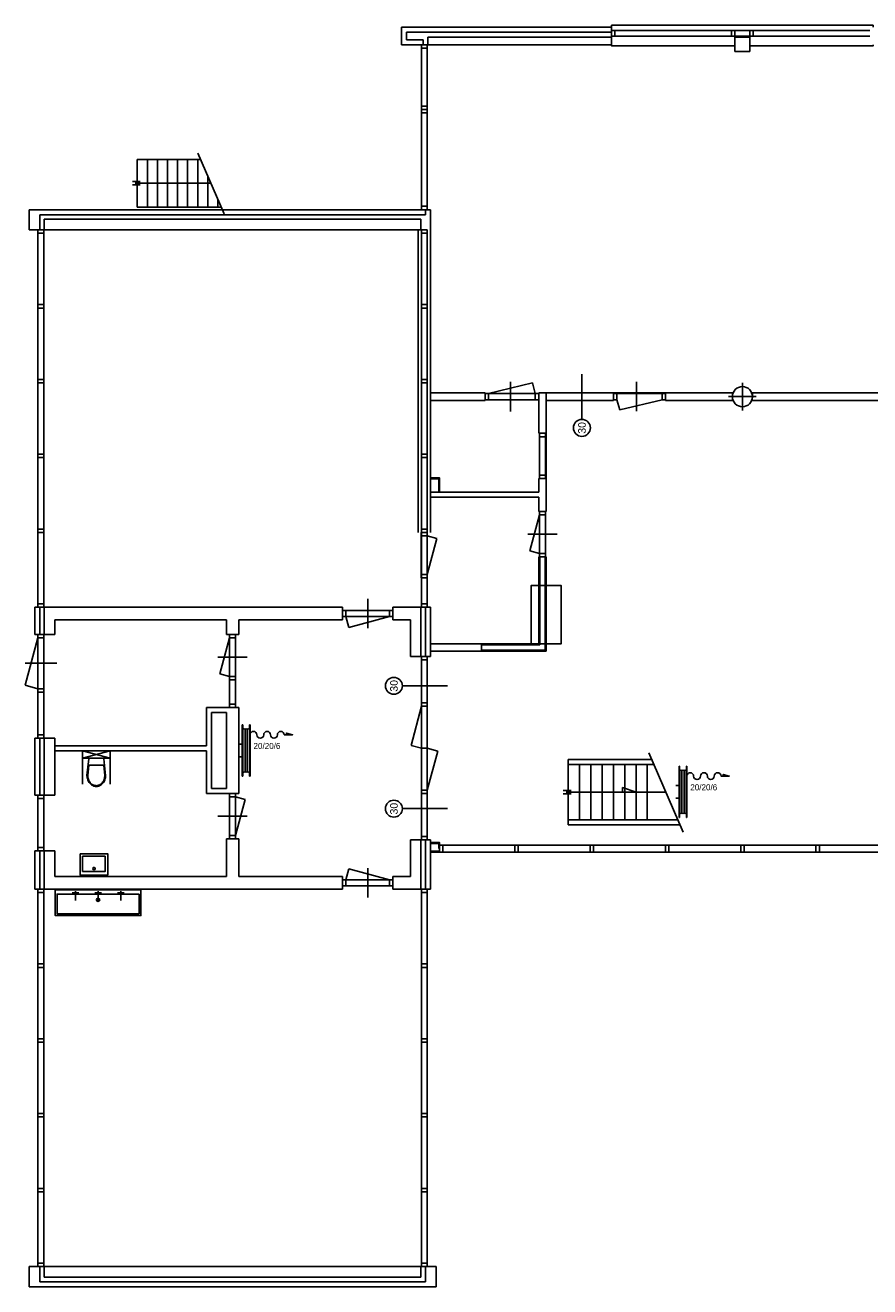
# Model space of a CAD drawing. Header units: millimetres. Extents: x -15079 to 13360, y 287811 to 314002.
# Tile 1 of 2: x -15079 to 1713, y 288937 to 314002. Entities that reach past the tile are written whole.
import ezdxf
from ezdxf.enums import TextEntityAlignment as Align
from ezdxf.lldxf.tags import DXFTag

# ---------------------------------------------------------------- set-up
doc = ezdxf.new("R2010")
doc.units = ezdxf.units.MM
doc.header["$LTSCALE"] = 100
doc.layers.get('0').update_dxf_attribs({"color": 8})
for name, color, linetype in [('AL21----_BUITENWAND', 8, 'Continuous'), ('AL22----_BINNENWAND', 8, 'Continuous'), ('AL24----_TRAPPEN', 8, 'Continuous'), ('AL28----_KONSTRUKTIE', 8, 'Continuous'), ('AL31----_BUITENKOZ', 8, 'Continuous'), ('AL32----_BINNENKOZ', 8, 'Continuous'), ('AL42----_BINNENW-AFW', 8, 'Continuous'), ('AL65----_BEVEILIGING', 8, 'Continuous'), ('AL73----_INRKEUKEN', 8, 'Continuous'), ('AL74----_INRSANITAIR', 8, 'Continuous')]:
    doc.layers.add(name, color=color, linetype=linetype)
doc.styles.add('B-01', font='b-gbp')
doc.styles.add('SWISS', font='txt', dxfattribs={"height": 250})
tags = doc.linetypes.add('B0701', pattern=[2.34375, 1.5625, -0.78125]).pattern_tags.tags
tags[6:7] = [DXFTag(74, 4), DXFTag(75, 0), DXFTag(340, '0'), DXFTag(46, 1.0), DXFTag(50, 0.0), DXFTag(44, 0.0), DXFTag(45, 0.0)]
tags[4:5] = [DXFTag(74, 4), DXFTag(75, 0), DXFTag(340, '0'), DXFTag(46, 1.0), DXFTag(50, 0.0), DXFTag(44, 0.0), DXFTag(45, 0.0)]
tags = doc.linetypes.add('HIDDEN', pattern=[0.375, 0.25, -0.125]).pattern_tags.tags
tags[6:7] = [DXFTag(74, 4), DXFTag(75, 0), DXFTag(340, '0'), DXFTag(46, 1.0), DXFTag(50, 0.0), DXFTag(44, 0.0), DXFTag(45, 0.0)]
tags[4:5] = [DXFTag(74, 4), DXFTag(75, 0), DXFTag(340, '0'), DXFTag(46, 1.0), DXFTag(50, 0.0), DXFTag(44, 0.0), DXFTag(45, 0.0)]
tags = doc.linetypes.add('SMALL', pattern=[0.19, 0.125, -0.065]).pattern_tags.tags
tags[6:7] = [DXFTag(74, 4), DXFTag(75, 0), DXFTag(340, '0'), DXFTag(46, 1.0), DXFTag(50, 0.0), DXFTag(44, 0.0), DXFTag(45, 0.0)]
tags[4:5] = [DXFTag(74, 4), DXFTag(75, 0), DXFTag(340, '0'), DXFTag(46, 1.0), DXFTag(50, 0.0), DXFTag(44, 0.0), DXFTag(45, 0.0)]

# ---------------------------------------------------------------- blocks, each defined once
blk = doc.blocks.new('AH74WT55')
for points in [[(-275, -424), (-275, 0), (275, 0), (275, -424)], [(225, -374), (-225, -374), (-225, -72), (225, -72)]]:
    blk.add_lwpolyline(points, close=True)
blk.add_circle((2, -130), 24.3)
blk = doc.blocks.new('AH65BRSL')
for p, q in [((-300, -45), (300, -45)), ((-300, -50), (-300, -45)), ((-300, -50), (300, -50)), ((-300, -130), (300, -130)), ((-300, -130), (-300, -135)), ((-300, -135), (300, -135)), ((-240, -52.5), (240, -52.5)), ((-240, -77.5), (240, -77.5)), ((-240, -102.5), (240, -102.5)), ((-240, -127.5), (240, -127.5)), ((-75, -40), (-75, -5)), ((75, -40), (75, -5)), ((300, -50), (300, -45)), ((300, -130), (300, -135))]:
    blk.add_line(p, q)
for centre, start, end in [((-240, -65), 90, 270), ((-240, -90), 90, 270), ((-240, -115), 90, 270), ((240, -65), 270, 90), ((240, -90), 270, 90), ((240, -115), 270, 90)]:
    blk.add_arc(centre, 12.5, start, end)
blk = doc.blocks.new('kraan')
at = {"layer": 'AL74----_INRSANITAIR'}
for p, q in [((0, 0), (-188, 0)), ((-36, 68), (-36, -67))]:
    blk.add_line(p, q, dxfattribs=at)
blk = doc.blocks.new('AH74WC2')
at = {"linetype": 'SMALL'}
for p, q in [((-275, 150), (275, 150)), ((275, 0), (-275, 150)), ((-275, 0), (275, 150)), ((-275, 0), (275, 0))]:
    blk.add_line(p, q, dxfattribs=at)
at = {"linetype": 'HIDDEN'}
for p, q in [((-275, 150), (-275, 0)), ((275, 150), (275, 0))]:
    blk.add_line(p, q, dxfattribs=at)
for p, q in [((-150, -10), (-185, -340)), ((-149, -140), (-170, -342)), ((-149, -140), (149, -140)), ((170, -342), (149, -140)), ((185, -340), (150, -10))]:
    blk.add_line(p, q)
blk.add_lwpolyline([(185, -340, -0.08399), (170, -426, -0.091257), (131, -496, -0.103849), (69, -544, -0.114925), (0, -560, -0.114925), (-69, -544, -0.103849), (-131, -496, -0.091257), (-170, -426, -0.08399), (-185, -340, -0.08399)], format="xyb")
for centre, radius, start, end in [((76, -340), 246, 180, 199.204), ((39, -353), 207, 199.204, 220.0608), ((15, -373), 176, 220.0608, 243.7761), ((-15, -373), 176, 296.2239, 319.9392), ((-39, -353), 207, 319.9392, 340.796), ((-76, -340), 246, 340.796, 0), ((0, -404), 141, 243.7761, 270), ((0, -404), 141, 270, 296.2239)]:
    blk.add_arc(centre, radius, start, end)

msp = doc.modelspace()

# ---------------------------------------------------------------- linework, layer by layer
at = {"linetype": 'Continuous', "ltscale": 3}
msp.add_line((-4720, 304994), (-4720, 305894), dxfattribs=at)
at = {"linetype": 'Continuous'}
for p, q in [((-13941, 299437), (-13941, 298925)), ((-13391, 299437), (-13391, 298925))]:
    msp.add_line(p, q, dxfattribs=at)
at = {"layer": 'AL21----_BUITENWAND'}
for p, q in [((-7599, 313962), (-7599, 313612)), ((-7599, 313962), (-3420, 313962)), ((-7499, 313862), (-7499, 313712)), ((-7499, 313862), (-3420, 313862)), ((-3420, 313962), (-3420, 313862)), ((-7164, 313612), (-7599, 313612)), ((-7164, 313712), (-7499, 313712)), ((-7164, 313712), (-7164, 313612)), ((-15000, 309937), (-15000, 310337)), ((-15000, 310337), (-7120, 310337)), ((-7120, 310337), (-7120, 310237)), ((-14790, 310237), (-7120, 310237)), ((-14790, 309937), (-14790, 310237)), ((-14790, 310237), (-7120, 310237)), ((-14790, 309937), (-15000, 309937)), ((-14890, 302437), (-14790, 302437)), ((-14890, 301897), (-14890, 302437)), ((-14790, 301897), (-14790, 302437)), ((-7120, 301457), (-7120, 302437)), ((-7020, 302437), (-7120, 302437)), ((-7020, 301457), (-7020, 302437)), ((-14890, 301897), (-14790, 301897)), ((-7020, 301457), (-7120, 301457)), ((-14890, 299837), (-14890, 298707)), ((-14890, 299837), (-14790, 299837)), ((-14790, 299837), (-14790, 298707)), ((-14890, 298707), (-14790, 298707)), ((-7020, 297817), (-7120, 297817)), ((-7120, 297817), (-7120, 296837)), ((-7020, 297817), (-7020, 296837)), ((-14890, 297597), (-14890, 296837)), ((-14890, 297597), (-14790, 297597)), ((-14790, 297597), (-14790, 296837)), ((-14890, 296837), (-14790, 296837)), ((-7020, 296837), (-7120, 296837)), ((-15000, 289337), (-15000, 288937)), ((-14790, 289337), (-15000, 289337)), ((-14790, 289337), (-14790, 289037)), ((-7120, 289037), (-7120, 289337)), ((-6910, 289337), (-7120, 289337)), ((-6910, 288937), (-6910, 289337)), ((-14790, 289037), (-7120, 289037)), ((-15000, 288937), (-6910, 288937))]:
    msp.add_line(p, q, dxfattribs=at)
at = {"layer": 'AL22----_BINNENWAND'}
for p, q in [((-7074, 313612), (-7074, 313762)), ((-7074, 313762), (-3420, 313762)), ((-7074, 313612), (-3420, 313612)), ((-3420, 313762), (-3420, 313612)), ((-970, 313762), (-670, 313762)), ((-970, 313762), (-970, 313482)), ((-670, 313762), (-670, 313482)), ((-970, 313482), (-670, 313482)), ((-7020, 310337), (-7085, 310337)), ((-7020, 303923), (-7020, 310337)), ((-14700, 310147), (-7210, 310147)), ((-14700, 309937), (-14700, 310147)), ((-7210, 309937), (-7210, 310147)), ((-14700, 309937), (-7210, 309937)), ((-7264, 303923), (-7264, 309937)), ((-7020, 306697), (-5934, 306697)), ((-7020, 306547), (-5934, 306547)), ((-4870, 305894), (-4870, 306547)), ((-4720, 305894), (-4720, 306697)), ((-1020, 306697), (-4720, 306697)), ((-1020, 306547), (-1020, 306697)), ((-620, 306597), (-620, 306697)), ((-620, 306697), (3080, 306697)), ((-620, 306547), (3080, 306547)), ((-4720, 305894), (-4870, 305894)), ((-4870, 304727), (-4870, 304994)), ((-4720, 304994), (-4870, 304994)), ((-4720, 304340), (-4720, 304994)), ((-7020, 304727), (-4870, 304727)), ((-7020, 304627), (-4870, 304627)), ((-4870, 304340), (-4870, 304627)), ((-4720, 304340), (-4870, 304340)), ((-4870, 303440), (-4870, 301712)), ((-4720, 303440), (-4870, 303440)), ((-4850, 303440), (-4850, 301692)), ((-4740, 303440), (-4740, 301582)), ((-4720, 303440), (-4720, 301562)), ((-14700, 302437), (-8770, 302437)), ((-14700, 301897), (-14700, 302437)), ((-8770, 302187), (-8770, 302437)), ((-7770, 302187), (-7770, 302437)), ((-7770, 302437), (-7210, 302437)), ((-7210, 301457), (-7210, 302437)), ((-14490, 302187), (-11080, 302187)), ((-14490, 301897), (-14490, 302187)), ((-11080, 302187), (-11080, 301897)), ((-10830, 302187), (-10830, 301897)), ((-10830, 302187), (-8770, 302187)), ((-7770, 302187), (-7420, 302187)), ((-7420, 301457), (-7420, 302187)), ((-14700, 301897), (-14490, 301897)), ((-11080, 301897), (-10830, 301897)), ((-7020, 301712), (-6005, 301712)), ((-7020, 301562), (-6005, 301562)), ((-6005, 301562), (-6005, 301712)), ((-4870, 301712), (-6005, 301712)), ((-4850, 301692), (-6005, 301692)), ((-4740, 301582), (-6005, 301582)), ((-4720, 301562), (-6005, 301562)), ((-7210, 301457), (-7420, 301457)), ((-11475, 300447), (-10830, 300447)), ((-11475, 300447), (-11475, 299687)), ((-11375, 300347), (-11375, 298837)), ((-11080, 300347), (-11375, 300347)), ((-11080, 300347), (-11080, 298837)), ((-10830, 300447), (-10830, 298737)), ((-14700, 299837), (-14700, 298707)), ((-14700, 299837), (-14490, 299837)), ((-14490, 299837), (-14490, 298707)), ((-14490, 299687), (-11475, 299687)), ((-14490, 299587), (-11475, 299587)), ((-11475, 299587), (-11475, 298737)), ((-11375, 298837), (-11080, 298837)), ((-14700, 298707), (-14490, 298707)), ((-11475, 298737), (-10830, 298737)), ((-11080, 297837), (-10830, 297837)), ((-11080, 297837), (-11080, 297087)), ((-10830, 297837), (-10830, 297087)), ((-7420, 297817), (-7420, 297087)), ((-7210, 297817), (-7420, 297817)), ((-7210, 297817), (-7210, 296837)), ((-14700, 297597), (-14700, 296837)), ((-14700, 297597), (-14490, 297597)), ((-14490, 297597), (-14490, 297087)), ((-14490, 297087), (-11080, 297087)), ((-10830, 297087), (-8770, 297087)), ((-8770, 296837), (-8770, 297087)), ((-7770, 296837), (-7770, 297087)), ((-7770, 297087), (-7420, 297087)), ((-14700, 296837), (-8770, 296837)), ((-7770, 296837), (-7210, 296837)), ((-14700, 289337), (-14700, 289127)), ((-14700, 289337), (-7210, 289337)), ((-7210, 289337), (-7210, 289127)), ((-14700, 289127), (-7210, 289127))]:
    msp.add_line(p, q, dxfattribs=at)
at = {"layer": 'AL24----_TRAPPEN'}
for p, q in [((-12850, 310387), (-12850, 311337)), ((-12850, 311337), (-11593, 311337)), ((-12650, 310387), (-12650, 311337)), ((-12450, 310387), (-12450, 311337)), ((-12250, 310387), (-12250, 311337)), ((-12050, 310387), (-12050, 311337)), ((-11850, 310387), (-11850, 311337)), ((-11650, 310387), (-11650, 311337)), ((-12790, 310894), (-12947, 310894)), ((-12790, 310829), (-12947, 310829)), ((-11450, 310387), (-11450, 311007)), ((-12850, 310387), (-11181, 310387)), ((-11250, 310387), (-11250, 310546)), ((-4285, 299412), (-2623, 299412)), ((-4285, 298112), (-4285, 299412)), ((-4285, 299312), (-2580, 299312)), ((-4060, 298212), (-4060, 299312)), ((-3835, 298212), (-3835, 299312)), ((-3610, 298212), (-3610, 299312)), ((-3385, 298212), (-3385, 299312)), ((-3160, 298212), (-3160, 299312)), ((-2935, 298212), (-2935, 299312)), ((-2710, 298212), (-2710, 299312)), ((-4225, 298794), (-4382, 298794)), ((-4225, 298729), (-4382, 298729)), ((-4285, 298212), (-2103, 298212)), ((-4285, 298112), (-2060, 298112))]:
    msp.add_line(p, q, dxfattribs=at)
at = {"layer": 'AL24----_TRAPPEN', "linetype": 'B0701'}
for p, q in [((-11123, 310253), (-11647, 311462)), ((-1999, 297971), (-2680, 299544))]:
    msp.add_line(p, q, dxfattribs=at)
at = {"layer": 'AL24----_TRAPPEN'}
for points in [[(-12890, 310862), (-11387, 310862)], [(-2935, 298762), (-3202, 298855), (-3202, 298762)], [(-4325, 298762), (-2341, 298762)]]:
    msp.add_lwpolyline(points, dxfattribs=at)
at = {"layer": 'AL28----_KONSTRUKTIE'}
for p, q in [((-820, 306347), (-820, 306897)), ((-1095, 306622), (-545, 306622))]:
    msp.add_line(p, q, dxfattribs=at)
msp.add_circle((-820, 306622), 200, dxfattribs=at)
at = {"layer": 'AL31----_BUITENKOZ'}
for p, q in [((-1037, 313897), (-3353, 313897)), ((-970, 313897), (-670, 313897)), ((-603, 313897), (1713, 313897)), ((-1037, 313783), (-3353, 313783)), ((-970, 313783), (-670, 313783)), ((-603, 313783), (1713, 313783)), ((-7199, 313545), (-7199, 312395)), ((-7085, 313545), (-7085, 312395)), ((-7199, 312261), (-7199, 310404)), ((-7085, 312261), (-7085, 310404)), ((-14825, 308450), (-14825, 309870)), ((-14711, 308450), (-14711, 309870)), ((-14825, 306963), (-14825, 308383)), ((-14711, 306963), (-14711, 308383)), ((-14825, 305477), (-14825, 306896)), ((-14711, 305477), (-14711, 306896)), ((-14825, 303990), (-14825, 305410)), ((-14711, 303990), (-14711, 305410)), ((-14825, 302504), (-14825, 303923)), ((-14711, 302504), (-14711, 303923)), ((-14825, 301830), (-15078, 300887)), ((-14825, 301830), (-14825, 300820)), ((-14711, 301830), (-14711, 300820)), ((-14447, 301325), (-15079, 301325)), ((-14825, 300820), (-15078, 300887)), ((-14825, 299904), (-14825, 300753)), ((-14711, 299904), (-14711, 300753)), ((-14825, 297664), (-14825, 298640)), ((-14711, 297664), (-14711, 298640)), ((-6840, 297642), (-6855, 297642)), ((-5344, 297712), (-6773, 297712)), ((-5344, 297572), (-6773, 297572)), ((-3847, 297712), (-5277, 297712)), ((-3847, 297572), (-5277, 297572)), ((-2350, 297712), (-3780, 297712)), ((-2350, 297572), (-3780, 297572)), ((-854, 297712), (-2283, 297712)), ((-854, 297572), (-2283, 297572)), ((643, 297712), (-787, 297712)), ((643, 297572), (-787, 297572)), ((2140, 297712), (710, 297712)), ((2140, 297572), (710, 297572)), ((-14825, 296770), (-14825, 295350)), ((-14711, 296770), (-14711, 295350)), ((-7199, 296770), (-7199, 295350)), ((-7085, 296770), (-7085, 295350)), ((-14825, 295283), (-14825, 293863)), ((-14711, 295283), (-14711, 293863)), ((-7199, 295283), (-7199, 293863)), ((-7085, 295283), (-7085, 293863)), ((-14825, 293796), (-14825, 292377)), ((-14711, 293796), (-14711, 292377)), ((-7199, 293796), (-7199, 292377)), ((-7085, 293796), (-7085, 292377)), ((-14825, 292310), (-14825, 290890)), ((-14711, 292310), (-14711, 290890)), ((-7199, 292310), (-7199, 290890)), ((-7085, 292310), (-7085, 290890)), ((-14825, 290823), (-14825, 289404)), ((-14711, 290823), (-14711, 289404)), ((-7199, 290823), (-7199, 289404)), ((-7085, 290823), (-7085, 289404))]:
    msp.add_line(p, q, dxfattribs=at)
for points in [[(1780, 313962), (1780, 314002), (-3420, 314002), (-3420, 313962)], [(-3420, 313612), (-3420, 313592), (-970, 313592)], [(-670, 313592), (1780, 313592), (1780, 313612)], [(-6840, 297642), (-6840, 297762), (-7020, 297762)], [(-6855, 297642), (-6855, 297747), (-7020, 297747)]]:
    msp.add_lwpolyline(points, dxfattribs=at)
for points in [[(-3420, 313897), (-3420, 313783), (-3353, 313783), (-3353, 313897)], [(-1037, 313897), (-1037, 313783), (-970, 313783), (-970, 313897)], [(-603, 313897), (-603, 313783), (-670, 313783), (-670, 313897)], [(-7085, 313545), (-7199, 313545), (-7199, 313612), (-7085, 313612)], [(-7085, 312395), (-7199, 312395), (-7199, 312328), (-7085, 312328)], [(-7085, 312261), (-7199, 312261), (-7199, 312328), (-7085, 312328)], [(-7085, 310337), (-7199, 310337), (-7199, 310404), (-7085, 310404)], [(-14825, 309937), (-14711, 309937), (-14711, 309870), (-14825, 309870)], [(-14825, 308450), (-14711, 308450), (-14711, 308383), (-14825, 308383)], [(-14825, 306963), (-14711, 306963), (-14711, 306896), (-14825, 306896)], [(-14825, 305477), (-14711, 305477), (-14711, 305410), (-14825, 305410)], [(-14825, 303990), (-14711, 303990), (-14711, 303923), (-14825, 303923)], [(-14825, 302504), (-14711, 302504), (-14711, 302437), (-14825, 302437)], [(-14825, 301830), (-14711, 301830), (-14711, 301897), (-14825, 301897)], [(-14825, 300820), (-14711, 300820), (-14711, 300753), (-14825, 300753)], [(-14825, 299904), (-14711, 299904), (-14711, 299837), (-14825, 299837)], [(-14825, 298640), (-14711, 298640), (-14711, 298707), (-14825, 298707)], [(-14825, 297664), (-14711, 297664), (-14711, 297597), (-14825, 297597)], [(-6840, 297572), (-7020, 297572), (-7020, 297590), (-6840, 297590)], [(-6840, 297712), (-6840, 297572), (-6773, 297572), (-6773, 297712)], [(-5344, 297712), (-5344, 297572), (-5277, 297572), (-5277, 297712)], [(-3847, 297712), (-3847, 297572), (-3780, 297572), (-3780, 297712)], [(-2350, 297712), (-2350, 297572), (-2283, 297572), (-2283, 297712)], [(-854, 297712), (-854, 297572), (-787, 297572), (-787, 297712)], [(643, 297712), (643, 297572), (710, 297572), (710, 297712)], [(-14825, 296770), (-14711, 296770), (-14711, 296837), (-14825, 296837)], [(-7085, 296770), (-7199, 296770), (-7199, 296837), (-7085, 296837)], [(-14825, 295283), (-14711, 295283), (-14711, 295350), (-14825, 295350)], [(-7085, 295283), (-7199, 295283), (-7199, 295350), (-7085, 295350)], [(-14825, 293796), (-14711, 293796), (-14711, 293863), (-14825, 293863)], [(-7085, 293796), (-7199, 293796), (-7199, 293863), (-7085, 293863)], [(-14825, 292310), (-14711, 292310), (-14711, 292377), (-14825, 292377)], [(-7085, 292310), (-7199, 292310), (-7199, 292377), (-7085, 292377)], [(-14825, 290823), (-14711, 290823), (-14711, 290890), (-14825, 290890)], [(-7085, 290823), (-7199, 290823), (-7199, 290890), (-7085, 290890)], [(-14825, 289337), (-14711, 289337), (-14711, 289404), (-14825, 289404)], [(-7085, 289337), (-7199, 289337), (-7199, 289404), (-7085, 289404)]]:
    msp.add_lwpolyline(points, close=True, dxfattribs=at)
at = {"layer": 'AL32----_BINNENKOZ'}
for p, q in [((-7199, 308450), (-7199, 309870)), ((-7085, 308450), (-7085, 309870)), ((-7199, 306963), (-7199, 308383)), ((-7085, 306963), (-7085, 308383)), ((-7199, 305477), (-7199, 306896)), ((-7085, 305477), (-7085, 306896)), ((-4995, 306898), (-5867, 306682)), ((-5429, 306914), (-5429, 306330)), ((-4937, 306682), (-4995, 306898)), ((-2925, 306919), (-2925, 306335)), ((-4937, 306682), (-5867, 306682)), ((-5867, 306562), (-4937, 306562)), ((-2414, 306682), (-3314, 306682)), ((-3314, 306562), (-3260, 306362)), ((-3260, 306362), (-2414, 306562)), ((-4855, 305061), (-4855, 305827)), ((-4735, 305827), (-4735, 305061)), ((-7199, 303990), (-7199, 305410)), ((-7085, 303990), (-7085, 305410)), ((-4855, 304273), (-5047, 303559)), ((-4855, 304273), (-4855, 303507)), ((-4735, 303507), (-4735, 304273)), ((-7205, 303090), (-7205, 303856)), ((-7199, 302504), (-7199, 303923)), ((-7085, 302504), (-7085, 303923)), ((-7085, 303856), (-7085, 303090)), ((-6894, 303805), (-7085, 303856)), ((-6894, 303805), (-7085, 303090)), ((-4503, 303890), (-5087, 303890)), ((-4855, 303507), (-5047, 303559)), ((-8270, 302604), (-8270, 302020)), ((-8703, 302372), (-7837, 302372)), ((-7837, 302252), (-8703, 302252)), ((-8645, 302035), (-8703, 302252)), ((-7837, 302252), (-8645, 302035)), ((-11015, 301830), (-11207, 301115)), ((-11015, 301064), (-11015, 301830)), ((-10895, 301830), (-10895, 301064)), ((-11247, 301447), (-10663, 301447)), ((-7199, 301390), (-7199, 300540)), ((-7085, 301390), (-7085, 300540)), ((-11015, 301064), (-11207, 301115)), ((-11015, 300514), (-11015, 300997)), ((-10895, 300997), (-10895, 300514)), ((-7199, 300473), (-7408, 299693)), ((-7199, 298801), (-7199, 300473)), ((-7085, 298801), (-7085, 300473)), ((-7199, 299637), (-7408, 299693)), ((-7085, 299637), (-7199, 299637)), ((-6876, 299581), (-7085, 299637)), ((-6876, 299581), (-7085, 298801)), ((-11015, 297904), (-11015, 298670)), ((-10895, 298670), (-10895, 297904)), ((-10704, 298618), (-10895, 298670)), ((-10704, 298618), (-10895, 297904)), ((-7199, 297884), (-7199, 298734)), ((-7085, 297884), (-7085, 298734)), ((-11247, 298287), (-10663, 298287)), ((-8645, 297238), (-8703, 297022)), ((-8703, 297022), (-7837, 297022)), ((-7837, 297022), (-8645, 297238)), ((-8270, 297254), (-8270, 296670)), ((-7837, 296902), (-8703, 296902))]:
    msp.add_line(p, q, dxfattribs=at)
for points in [[(-7085, 309937), (-7199, 309937), (-7199, 309870), (-7085, 309870)], [(-7085, 308450), (-7199, 308450), (-7199, 308383), (-7085, 308383)], [(-7085, 306963), (-7199, 306963), (-7199, 306896), (-7085, 306896)], [(-5867, 306562), (-5867, 306682), (-5934, 306682), (-5934, 306562)], [(-4937, 306562), (-4937, 306682), (-4870, 306682), (-4870, 306562)], [(-3314, 306562), (-3314, 306682), (-3381, 306682), (-3381, 306562)], [(-2414, 306562), (-2414, 306682), (-2347, 306682), (-2347, 306562)], [(-4855, 305827), (-4735, 305827), (-4735, 305894), (-4855, 305894)], [(-7085, 305477), (-7199, 305477), (-7199, 305410), (-7085, 305410)], [(-4855, 305061), (-4735, 305061), (-4735, 304994), (-4855, 304994)], [(-4855, 304273), (-4735, 304273), (-4735, 304340), (-4855, 304340)], [(-7085, 303856), (-7205, 303856), (-7205, 303923), (-7085, 303923)], [(-7085, 303990), (-7199, 303990), (-7199, 303923), (-7085, 303923)], [(-4855, 303507), (-4735, 303507), (-4735, 303440), (-4855, 303440)], [(-7085, 303090), (-7205, 303090), (-7205, 303023), (-7085, 303023)], [(-4870, 302869), (-5020, 302869), (-5020, 301712), (-4420, 301712), (-4420, 302869)], [(-8703, 302252), (-8703, 302372), (-8770, 302372), (-8770, 302252)], [(-7837, 302252), (-7837, 302372), (-7770, 302372), (-7770, 302252)], [(-7085, 302504), (-7199, 302504), (-7199, 302437), (-7085, 302437)], [(-10895, 301830), (-11015, 301830), (-11015, 301897), (-10895, 301897)], [(-7085, 301390), (-7199, 301390), (-7199, 301457), (-7085, 301457)], [(-10895, 301064), (-11015, 301064), (-11015, 300997), (-10895, 300997)], [(-7085, 300540), (-7199, 300540), (-7199, 300473), (-7085, 300473)], [(-10895, 300514), (-11015, 300514), (-11015, 300447), (-10895, 300447)], [(-7085, 298734), (-7199, 298734), (-7199, 298801), (-7085, 298801)], [(-10895, 298670), (-11015, 298670), (-11015, 298737), (-10895, 298737)], [(-10895, 297904), (-11015, 297904), (-11015, 297837), (-10895, 297837)], [(-7085, 297884), (-7199, 297884), (-7199, 297817), (-7085, 297817)], [(-8703, 296902), (-8703, 297022), (-8770, 297022), (-8770, 296902)], [(-7837, 296902), (-7837, 297022), (-7770, 297022), (-7770, 296902)]]:
    msp.add_lwpolyline(points, close=True, dxfattribs=at)
at = {"layer": 'AL42----_BINNENW-AFW'}
for points in [[(-6840, 304727), (-6840, 305007), (-7020, 305007)], [(-6858, 304727), (-6858, 304989), (-7020, 304989)]]:
    msp.add_lwpolyline(points, dxfattribs=at)
at = {"layer": 'AL65----_BEVEILIGING'}
for p, q in [((-4010, 306169), (-4010, 307069)), ((-7581, 300876), (-6681, 300876)), ((-7581, 298436), (-6681, 298436))]:
    msp.add_line(p, q, dxfattribs=at)
at = {"layer": 'AL65----_BEVEILIGING', "linetype": 'Continuous', "ltscale": 3}
for p, q in [((-5934, 306697), (-5934, 306547)), ((-4870, 306547), (-4870, 306697)), ((-4870, 306697), (-4720, 306697)), ((-3381, 306547), (-4720, 306547)), ((-3381, 306697), (-3381, 306547)), ((-2347, 306697), (-2347, 306547)), ((-1020, 306547), (-2347, 306547))]:
    msp.add_line(p, q, dxfattribs=at)
at = {"layer": 'AL65----_BEVEILIGING'}
for points in [[(-10609, 299904, -1), (-10473, 299904, 1), (-10337, 299904, -1), (-10201, 299904, 1), (-10065, 299904, -1), (-9929, 299904), (-9764, 299904), (-9885, 299939), (-9885, 299904)], [(-1925, 299082, -1), (-1789, 299082, 1), (-1653, 299082, -1), (-1517, 299082, 1), (-1381, 299082, -1), (-1245, 299082), (-1080, 299082), (-1201, 299118), (-1201, 299082)]]:
    msp.add_lwpolyline(points, format="xyb", dxfattribs=at)
for centre in [(-4010, 306001), (-7748, 300876), (-7748, 298436)]:
    msp.add_circle(centre, 168, dxfattribs=at)
at = {"layer": 'AL73----_INRKEUKEN'}
for points in [[(-12780, 296822), (-12780, 296312), (-14480, 296312), (-14480, 296822)], [(-12815, 296738), (-12815, 296347), (-14445, 296347), (-14445, 296738)]]:
    msp.add_lwpolyline(points, close=True, dxfattribs=at)
msp.add_circle((-13630, 296624), 31.8, dxfattribs=at)

# ---------------------------------------------------------------- block references
at = {"layer": 'AL65----_BEVEILIGING', "xscale": 1.699999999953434, "yscale": 1.699999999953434, "zscale": 1.7, "rotation": 90}
for p in [(-10839, 299592), (-2155, 298770)]:
    msp.add_blockref('AH65BRSL', p, dxfattribs=at)
at = {"layer": 'AL74----_INRSANITAIR'}
msp.add_blockref('AH74WC2', (-13666, 299437), dxfattribs=at)
at = {"layer": 'AL74----_INRSANITAIR', "xscale": -1}
for name, p, rotation in [('AH74WT55', (-13713, 297116), 180), ('kraan', (-14080, 296799), 270), ('kraan', (-13630, 296799), 270), ('kraan', (-13180, 296799), 270)]:
    msp.add_blockref(name, p, dxfattribs=dict(at, rotation=rotation))

# ---------------------------------------------------------------- texts
at = {"layer": 'AL65----_BEVEILIGING', "style": 'SWISS'}
for p in [(-4010, 306001), (-7748, 300876), (-7748, 298436)]:
    msp.add_text('30', height=150, rotation=90, dxfattribs=at).set_placement(p, align=Align.MIDDLE)
at = {"layer": 'AL65----_BEVEILIGING', "style": 'B-01'}
for p in [(-10540, 299622), (-1856, 298800)]:
    msp.add_text('20/20/6', height=120, dxfattribs=at).set_placement(p)

doc.saveas('drawing.dxf')
